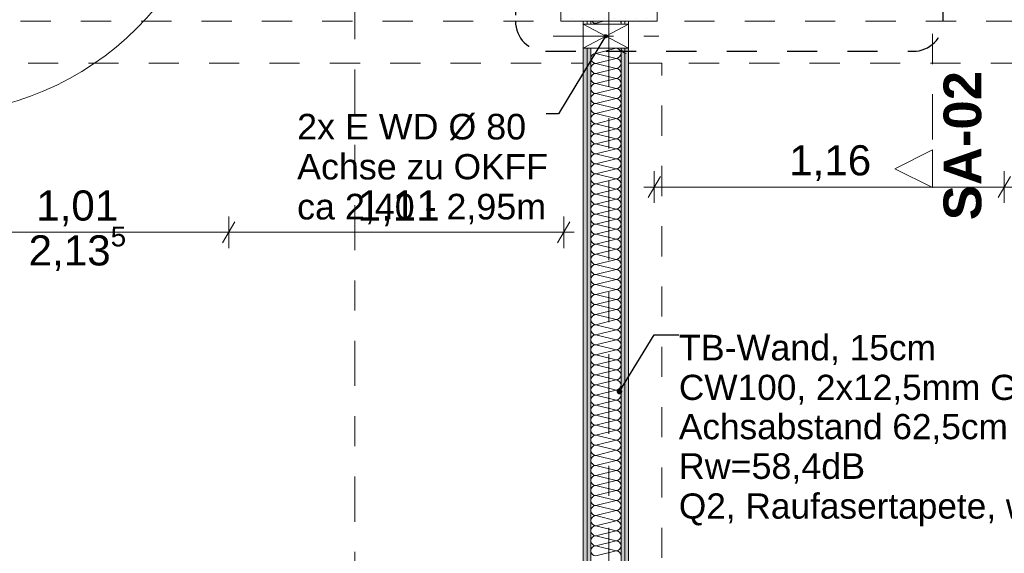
# Model space of a CAD drawing. Header units: metres. Extents: x -4 to 100, y -11 to 17.
# Tile 117 of 256: x 9.38 to 12.64, y 3.42 to 5.19. Entities that reach past the tile are written whole.
import ezdxf

# ---------------------------------------------------------------- set-up
doc = ezdxf.new("R2010")
doc.units = ezdxf.units.M
doc.header["$MEASUREMENT"] = 0
for name, pattern in [('Punktlinie eng', [0.0375, 0.0125, -0.025]), ('Schnittlinie', [0.3, 0.15, -0.075, 0, -0.075]), ('Strichlinie doppelt', [0.546806, 0.264583, -0.105833, 0.070556, -0.105833]), ('Strichpunktlinie', [0.31, 0.2, -0.05, 0.01, -0.05]), ('Untersicht', [0.1, 0.075, -0.025]), ('Wipeout_Contour', [1, 0, -1])]:
    doc.linetypes.add(name, pattern=pattern)
for name, color, linetype in [('152 - Bemaßung_ Beschriftung.Ausbau', 7, 'Continuous'), ('201a - Marker.Schnitt - optisch Grundriss', 7, 'Continuous'), ('203 - Marker.Schnitt - Ausbaudetail SA', 7, 'Continuous'), ('208 - Marker.Detail', 7, 'Continuous'), ('451 - Universal.Achsen Raster', 7, 'Continuous'), ('607 - Struktur.Stütze', 7, 'Continuous'), ('608 - Struktur.Träger', 7, 'Continuous'), ('650 - Abdeckung.Fußboden Aufbau', 7, 'Continuous'), ('Neubau_152 - Bemaßung_ Beschriftung.Ausbau', 7, 'Continuous'), ('Neubau_606 - Struktur.Wand Innen Ausbau', 7, 'Continuous'), ('Neubau_653 - Abdeckung.TB Verkofferung', 7, 'Continuous')]:
    doc.layers.add(name, color=color, linetype=linetype)
doc.styles.add('ERSTELLTER_STIL_1', font='txt')
doc.styles.add('ERSTELLTER_STIL_2', font='txt')
doc.dimstyles.new('ERSTELLTER_STIL__5', dxfattribs={"dimtxt": 0.1, "dimasz": 0.0532, "dimexe": 0.18, "dimexo": 0.0625, "dimgap": 0, "dimtad": 1, "dimtih": 1, "dimtoh": 1, "dimzin": 0, "dimdsep": 46, "dimtxsty": 'ERSTELLTER_STIL_2', "dimblk": 'ARROWHEAD_2', "dimblk1": 'ARROWHEAD_2', "dimblk2": 'ARROWHEAD_2', "dimcen": 0.09, "dimse1": 1, "dimse2": 1, "dimclrd": 7, "dimclre": 7, "dimclrt": 7, "dimazin": 0, "dimtfac": 1, "dimtdec": 4, "dimtmove": 0, "dimatfit": 3, "dimfxl": 1, "dimtolj": 1, "dimtzin": 0, "dimarcsym": 0})
doc.dimstyles.new('ERSTELLTER_STIL__8', dxfattribs={"dimtxt": 0.18, "dimasz": 0.03648, "dimexe": 0.18, "dimexo": 0.0625, "dimgap": 0, "dimtad": 0, "dimtih": 1, "dimtoh": 1, "dimdec": 4, "dimzin": 0, "dimdsep": 46, "dimcen": 0.09, "dimadec": 0, "dimazin": 0, "dimtfac": 1, "dimtdec": 4, "dimtmove": 0, "dimatfit": 3, "dimldrblk": 'ARROWHEAD_11', "dimfxl": 1, "dimtolj": 1, "dimtzin": 0, "dimarcsym": 0})
doc.dimstyles.new('ERSTELLTER_STIL__9', dxfattribs={"dimtxt": 0.18, "dimasz": 0.02736, "dimexe": 0.18, "dimexo": 0.0625, "dimgap": 0, "dimtad": 0, "dimtih": 1, "dimtoh": 1, "dimdec": 4, "dimzin": 0, "dimdsep": 46, "dimcen": 0.09, "dimadec": 0, "dimazin": 0, "dimtfac": 1, "dimtdec": 4, "dimtmove": 0, "dimatfit": 3, "dimldrblk": 'ARROWHEAD_11', "dimfxl": 1, "dimtolj": 1, "dimtzin": 0, "dimarcsym": 0})
pattern_1 = [(45, (0, 0), (-0.01767767, 0.01767767), [0, -0.025])]

# ---------------------------------------------------------------- blocks, each defined once
blk = doc.blocks.new('*X26')
at = {"layer": 'Neubau_606 - Struktur.Wand Innen Ausbau', "color": 7, "linetype": 'Continuous', "lineweight": 5}
for p, q in [((11.2734, 5.19), (11.2749, 5.1882)), ((11.2749, 5.1882), (11.2774, 5.1861)), ((11.3133, 5.19), (11.2867, 5.1833)), ((11.3687, 5.1897), (11.3686, 5.19)), ((11.3697, 5.1866), (11.3687, 5.1897)), ((11.2774, 5.1805), (11.2767, 5.18)), ((11.2774, 5.1861), (11.2803, 5.1846)), ((11.2803, 5.1821), (11.2774, 5.1805)), ((11.2803, 5.1846), (11.2834, 5.1837)), ((11.2834, 5.183), (11.2803, 5.1821)), ((11.2834, 5.1837), (11.2867, 5.1833)), ((11.2867, 5.1833), (11.2834, 5.183)), ((11.3001, 5.18), (11.2867, 5.1833)), ((11.3696, 5.18), (11.3697, 5.1801)), ((11.37, 5.1833), (11.3697, 5.1866)), ((11.3697, 5.1801), (11.37, 5.1833))]:
    blk.add_line(p, q, dxfattribs=at)
blk = doc.blocks.new('*X27')
at = {"layer": 'Neubau_606 - Struktur.Wand Innen Ausbau', "color": 7, "linetype": 'Continuous', "lineweight": 5}
for p, q in [((11.3533, 5.1), (11.2867, 5.0833)), ((11.3533, 5.0667), (11.2867, 5.0833)), ((11.3533, 5.0667), (11.2867, 5.05)), ((11.3533, 5.0333), (11.2867, 5.05)), ((11.3533, 5.0333), (11.2867, 5.0167)), ((11.3533, 5), (11.2867, 5.0167)), ((11.3533, 5), (11.2867, 4.9833)), ((11.3533, 4.9667), (11.2867, 4.9833)), ((11.3533, 4.9667), (11.2867, 4.95)), ((11.3533, 4.9333), (11.2867, 4.95)), ((11.3533, 4.9333), (11.2867, 4.9167)), ((11.3533, 4.9), (11.2867, 4.9167)), ((11.3533, 4.9), (11.2867, 4.8833)), ((11.3533, 4.8667), (11.2867, 4.8833)), ((11.3533, 4.8667), (11.2867, 4.85)), ((11.3533, 4.8333), (11.2867, 4.85)), ((11.3533, 4.8333), (11.2867, 4.8167)), ((11.3533, 4.8), (11.2867, 4.8167)), ((11.3533, 4.8), (11.2867, 4.7833)), ((11.3533, 4.7667), (11.2867, 4.7833)), ((11.3533, 4.7667), (11.2867, 4.75)), ((11.3533, 4.7333), (11.2867, 4.75)), ((11.3533, 4.7333), (11.2867, 4.7167)), ((11.3533, 4.7), (11.2867, 4.7167)), ((11.3533, 4.7), (11.2867, 4.6833)), ((11.3533, 4.6667), (11.2867, 4.6833)), ((11.3533, 4.6667), (11.2867, 4.65)), ((11.3533, 4.6333), (11.2867, 4.65)), ((11.3533, 4.6333), (11.2867, 4.6167)), ((11.3533, 4.6), (11.2867, 4.6167)), ((11.3533, 4.6), (11.2867, 4.5833)), ((11.3533, 4.5667), (11.2867, 4.5833)), ((11.3533, 4.5667), (11.2867, 4.55)), ((11.3533, 4.5333), (11.2867, 4.55)), ((11.3533, 4.5333), (11.2867, 4.5167)), ((11.3533, 4.5), (11.2867, 4.5167)), ((11.3533, 4.5), (11.2867, 4.4833)), ((11.3533, 4.4667), (11.2867, 4.4833)), ((11.3533, 4.4667), (11.2867, 4.45)), ((11.3533, 4.4333), (11.2867, 4.45)), ((11.3533, 4.4333), (11.2867, 4.4167)), ((11.3533, 4.4), (11.2867, 4.4167)), ((11.3533, 4.4), (11.2867, 4.3833)), ((11.3533, 4.3667), (11.2867, 4.3833)), ((11.3533, 4.3667), (11.2867, 4.35)), ((11.3533, 4.3333), (11.2867, 4.35)), ((11.3533, 4.3333), (11.2867, 4.3167)), ((11.3533, 4.3), (11.2867, 4.3167)), ((11.3533, 4.3), (11.2867, 4.2833)), ((11.3533, 4.2667), (11.2867, 4.2833)), ((11.3533, 4.2667), (11.2867, 4.25)), ((11.3533, 4.2333), (11.2867, 4.25)), ((11.3533, 4.2333), (11.2867, 4.2167)), ((11.3533, 4.2), (11.2867, 4.2167)), ((11.3533, 4.2), (11.2867, 4.1833)), ((11.3533, 4.1667), (11.2867, 4.1833)), ((11.3533, 4.1667), (11.2867, 4.15)), ((11.3533, 4.1333), (11.2867, 4.15)), ((11.3533, 4.1333), (11.2867, 4.1167)), ((11.3533, 4.1), (11.2867, 4.1167)), ((11.3533, 4.1), (11.2867, 4.0833)), ((11.3533, 4.0667), (11.2867, 4.0833)), ((11.3533, 4.0667), (11.2867, 4.05)), ((11.3533, 4.0333), (11.2867, 4.05)), ((11.3533, 4.0333), (11.2867, 4.0167)), ((11.3533, 4), (11.2867, 4.0167)), ((11.3533, 4), (11.2867, 3.9833)), ((11.3533, 3.9667), (11.2867, 3.9833)), ((11.3533, 3.9667), (11.2867, 3.95)), ((11.3533, 3.9333), (11.2867, 3.95)), ((11.3533, 3.9333), (11.2867, 3.9167)), ((11.3533, 3.9), (11.2867, 3.9167)), ((11.3533, 3.9), (11.2867, 3.8833)), ((11.3533, 3.8667), (11.2867, 3.8833)), ((11.3533, 3.8667), (11.2867, 3.85)), ((11.3533, 3.8333), (11.2867, 3.85)), ((11.3533, 3.8333), (11.2867, 3.8167)), ((11.3533, 3.8), (11.2867, 3.8167)), ((11.3533, 3.8), (11.2867, 3.7833)), ((11.3533, 3.7667), (11.2867, 3.7833)), ((11.3533, 3.7667), (11.2867, 3.75)), ((11.3533, 3.7333), (11.2867, 3.75)), ((11.3533, 3.7333), (11.2867, 3.7167)), ((11.3533, 3.7), (11.2867, 3.7167)), ((11.3533, 3.7), (11.2867, 3.6833)), ((11.3533, 3.6667), (11.2867, 3.6833)), ((11.3533, 3.6667), (11.2867, 3.65)), ((11.3533, 3.6333), (11.2867, 3.65)), ((11.3533, 3.6333), (11.2867, 3.6167)), ((11.3533, 3.6), (11.2867, 3.6167)), ((11.3533, 3.6), (11.2867, 3.5833)), ((11.3533, 3.5667), (11.2867, 3.5833)), ((11.3533, 3.5667), (11.2867, 3.55)), ((11.3533, 3.5333), (11.2867, 3.55)), ((11.3533, 3.5333), (11.2867, 3.5167)), ((11.3533, 3.5), (11.2867, 3.5167)), ((11.3533, 3.5), (11.2867, 3.4833)), ((11.3533, 3.4667), (11.2867, 3.4833)), ((11.3533, 3.4667), (11.2867, 3.45)), ((11.3533, 3.4333), (11.2867, 3.45)), ((11.3533, 3.4333), (11.2867, 3.4167))]:
    blk.add_line(p, q, dxfattribs=at)
for centre, start, end in [((11.2867, 5.1), 180.061, 180.1144), ((11.3533, 5.0833), 0, 87.3554), ((11.3867, 5.1), 180.061, 270), ((11.2867, 5.0667), 90, 180), ((11.2867, 5.0667), 180, 270), ((11.3533, 5.0833), 270, 0), ((11.3533, 5.05), 0, 90), ((11.2867, 5.0333), 90, 180), ((11.2867, 5.0333), 180, 270), ((11.3533, 5.05), 270, 0), ((11.3533, 5.0167), 0, 90), ((11.2867, 5), 90, 180), ((11.2867, 5), 180, 270), ((11.3533, 5.0167), 270, 0), ((11.3533, 4.9833), 0, 90), ((11.2867, 4.9667), 90, 180), ((11.2867, 4.9667), 180, 270), ((11.3533, 4.9833), 270, 0), ((11.3533, 4.95), 0, 90), ((11.2867, 4.9333), 90, 180), ((11.2867, 4.9333), 180, 270), ((11.3533, 4.95), 270, 0), ((11.3533, 4.9167), 0, 90), ((11.2867, 4.9), 90, 180), ((11.2867, 4.9), 180, 270), ((11.3533, 4.9167), 270, 0), ((11.3533, 4.8833), 0, 90), ((11.2867, 4.8667), 90, 180), ((11.2867, 4.8667), 180, 270), ((11.3533, 4.8833), 270, 0), ((11.3533, 4.85), 0, 90), ((11.2867, 4.8333), 90, 180), ((11.2867, 4.8333), 180, 270), ((11.3533, 4.85), 270, 0), ((11.3533, 4.8167), 0, 90), ((11.2867, 4.8), 90, 180), ((11.2867, 4.8), 180, 270), ((11.3533, 4.8167), 270, 0), ((11.3533, 4.7833), 0, 90), ((11.2867, 4.7667), 90, 180), ((11.2867, 4.7667), 180, 270), ((11.3533, 4.7833), 270, 0), ((11.3533, 4.75), 0, 90), ((11.2867, 4.7333), 90, 180), ((11.2867, 4.7333), 180, 270), ((11.3533, 4.75), 270, 0), ((11.3533, 4.7167), 0, 90), ((11.2867, 4.7), 90, 180), ((11.2867, 4.7), 180, 270), ((11.3533, 4.7167), 270, 0), ((11.3533, 4.6833), 0, 90), ((11.2867, 4.6667), 90, 180), ((11.2867, 4.6667), 180, 270), ((11.3533, 4.6833), 270, 0), ((11.3533, 4.65), 0, 90), ((11.2867, 4.6333), 90, 180), ((11.2867, 4.6333), 180, 270), ((11.3533, 4.65), 270, 0), ((11.3533, 4.6167), 0, 90), ((11.2867, 4.6), 90, 180), ((11.3533, 4.6167), 270, 0), ((11.2867, 4.6), 180, 270), ((11.2867, 4.5667), 90, 180), ((11.3533, 4.5833), 0, 90), ((11.3533, 4.5833), 270, 0), ((11.2867, 4.5667), 180, 270), ((11.2867, 4.5333), 90, 180), ((11.3533, 4.55), 0, 90), ((11.3533, 4.55), 270, 0), ((11.2867, 4.5333), 180, 270), ((11.2867, 4.5), 90, 180), ((11.3533, 4.5167), 0, 90), ((11.3533, 4.5167), 270, 0), ((11.2867, 4.5), 180, 270), ((11.2867, 4.4667), 90, 180), ((11.3533, 4.4833), 0, 90), ((11.3533, 4.4833), 270, 0), ((11.2867, 4.4667), 180, 270), ((11.2867, 4.4333), 90, 180), ((11.3533, 4.45), 0, 90), ((11.3533, 4.45), 270, 0), ((11.2867, 4.4333), 180, 270), ((11.2867, 4.4), 90, 180), ((11.3533, 4.4167), 0, 90), ((11.3533, 4.4167), 270, 0), ((11.2867, 4.4), 180, 270), ((11.2867, 4.3667), 90, 180), ((11.3533, 4.3833), 0, 90), ((11.3533, 4.3833), 270, 0), ((11.2867, 4.3667), 180, 270), ((11.2867, 4.3333), 90, 180), ((11.3533, 4.35), 0, 90), ((11.3533, 4.35), 270, 0), ((11.2867, 4.3333), 180, 270), ((11.2867, 4.3), 90, 180), ((11.3533, 4.3167), 0, 90), ((11.3533, 4.3167), 270, 0), ((11.2867, 4.3), 180, 270), ((11.2867, 4.2667), 90, 180), ((11.3533, 4.2833), 0, 90), ((11.3533, 4.2833), 270, 0), ((11.2867, 4.2667), 180, 270), ((11.2867, 4.2333), 90, 180), ((11.3533, 4.25), 0, 90), ((11.3533, 4.25), 270, 0), ((11.2867, 4.2333), 180, 270), ((11.2867, 4.2), 90, 180), ((11.3533, 4.2167), 0, 90), ((11.3533, 4.2167), 270, 0), ((11.2867, 4.2), 180, 270), ((11.2867, 4.1667), 90, 180), ((11.3533, 4.1833), 0, 90), ((11.3533, 4.1833), 270, 0), ((11.2867, 4.1667), 180, 270), ((11.2867, 4.1333), 90, 180), ((11.3533, 4.15), 0, 90), ((11.3533, 4.15), 270, 0), ((11.2867, 4.1333), 180, 270), ((11.2867, 4.1), 90, 180), ((11.3533, 4.1167), 0, 90), ((11.3533, 4.1167), 270, 0), ((11.2867, 4.1), 180, 270), ((11.2867, 4.0667), 90, 180), ((11.3533, 4.0833), 0, 90), ((11.3533, 4.0833), 270, 0), ((11.2867, 4.0667), 180, 270), ((11.2867, 4.0333), 90, 180), ((11.3533, 4.05), 0, 90), ((11.3533, 4.05), 270, 0), ((11.2867, 4.0333), 180, 270), ((11.2867, 4), 90, 180), ((11.3533, 4.0167), 0, 90), ((11.3533, 4.0167), 270, 0), ((11.2867, 4), 180, 270), ((11.2867, 3.9667), 90, 180), ((11.3533, 3.9833), 0, 90), ((11.3533, 3.9833), 270, 0), ((11.2867, 3.9667), 180, 270), ((11.2867, 3.9333), 90, 180), ((11.3533, 3.95), 0, 90), ((11.3533, 3.95), 270, 0), ((11.2867, 3.9333), 180, 270), ((11.2867, 3.9), 90, 180), ((11.3533, 3.9167), 0, 90), ((11.3533, 3.9167), 270, 0), ((11.2867, 3.9), 180, 270), ((11.2867, 3.8667), 90, 180), ((11.3533, 3.8833), 0, 90), ((11.3533, 3.8833), 270, 0), ((11.2867, 3.8667), 180, 270), ((11.2867, 3.8333), 90, 180), ((11.3533, 3.85), 0, 90), ((11.3533, 3.85), 270, 0), ((11.2867, 3.8333), 180, 270), ((11.3533, 3.8167), 0, 90), ((11.2867, 3.8), 90, 180), ((11.2867, 3.8), 180, 270), ((11.3533, 3.8167), 270, 0), ((11.3533, 3.7833), 0, 90), ((11.2867, 3.7667), 90, 180), ((11.2867, 3.7667), 180, 270), ((11.3533, 3.7833), 270, 0), ((11.3533, 3.75), 0, 90), ((11.2867, 3.7333), 90, 180), ((11.2867, 3.7333), 180, 270), ((11.3533, 3.75), 270, 0), ((11.3533, 3.7167), 0, 90), ((11.2867, 3.7), 90, 180), ((11.2867, 3.7), 180, 270), ((11.3533, 3.7167), 270, 0), ((11.3533, 3.6833), 0, 90), ((11.2867, 3.6667), 90, 180), ((11.2867, 3.6667), 180, 270), ((11.3533, 3.6833), 270, 0), ((11.3533, 3.65), 0, 90), ((11.2867, 3.6333), 90, 180), ((11.2867, 3.6333), 180, 270), ((11.3533, 3.65), 270, 0), ((11.3533, 3.6167), 0, 90), ((11.2867, 3.6), 90, 180), ((11.2867, 3.6), 180, 270), ((11.3533, 3.6167), 270, 0), ((11.3533, 3.5833), 0, 90), ((11.2867, 3.5667), 90, 180), ((11.2867, 3.5667), 180, 270), ((11.3533, 3.5833), 270, 0), ((11.3533, 3.55), 0, 90), ((11.2867, 3.5333), 90, 180), ((11.2867, 3.5333), 180, 270), ((11.3533, 3.55), 270, 0), ((11.3533, 3.5167), 0, 90), ((11.2867, 3.5), 90, 180), ((11.2867, 3.5), 180, 270), ((11.3533, 3.5167), 270, 0), ((11.3533, 3.4833), 0, 90), ((11.2867, 3.4667), 90, 180), ((11.2867, 3.4667), 180, 270), ((11.3533, 3.4833), 270, 0), ((11.3533, 3.45), 0, 90), ((11.2867, 3.4333), 90, 180), ((11.2867, 3.4333), 180, 270), ((11.3533, 3.45), 270, 0), ((11.3533, 3.4167), 0, 90)]:
    blk.add_arc(centre, 0.0167, start, end, dxfattribs=at)
blk = doc.blocks.new('ARROWHEAD_11')
at = {"color": 0, "linetype": 'Continuous', "lineweight": 0}
blk.add_line((0, 0), (-1, 0), dxfattribs=at)
at = {"color": 0, "linetype": 'Continuous', "lineweight": 0, "const_width": 0.25, "flags": 128}
blk.add_lwpolyline([(-0.125, 0, 1), (0.125, 0, 1)], format="xyb", close=True, dxfattribs=at)
blk = doc.blocks.new('*D636')
at = {"layer": '152 - Bemaßung_ Beschriftung.Ausbau', "color": 7, "linetype": 'Continuous', "lineweight": 5}
for p, q in [((11.5002, 4.675), (11.4598, 4.605)), ((11.48, 4.5875), (11.48, 4.6925)), ((12.6602, 4.675), (12.6198, 4.605)), ((12.64, 4.5875), (12.64, 4.6925)), ((11.4458, 4.64), (11.48, 4.64)), ((11.48, 4.64), (12.64, 4.64))]:
    blk.add_line(p, q, dxfattribs=at)
at = {"layer": '152 - Bemaßung_ Beschriftung.Ausbau', "color": 7, "lineweight": 5, "insert": (11.927, 4.66), "char_height": 0.1, "attachment_point": 7, "style": 'ERSTELLTER_STIL_2'}
blk.add_mtext('\\A1;{\\pql;\\fArial|b0|i0|c0|p38;1,16}', dxfattribs=at)
blk = doc.blocks.new('ARROWHEAD_2')
at = {"color": 0, "linetype": 'Continuous', "lineweight": 0}
for p, q in [((-0.378, -0.655), (0.378, 0.655)), ((0, 0), (-1, 0))]:
    blk.add_line(p, q, dxfattribs=at)
blk = doc.blocks.new('*D637')
at = {"layer": '152 - Bemaßung_ Beschriftung.Ausbau', "color": 7, "linetype": 'Continuous', "lineweight": 5}
for p, q in [((12.6602, 4.675), (12.6198, 4.605)), ((12.64, 4.5875), (12.64, 4.6925)), ((13.6298, 4.605), (13.6702, 4.675)), ((13.65, 4.5875), (13.65, 4.6925)), ((12.64, 4.64), (13.65, 4.64)), ((13.65, 4.64), (13.6842, 4.64))]:
    blk.add_line(p, q, dxfattribs=at)
at = {"layer": '152 - Bemaßung_ Beschriftung.Ausbau', "color": 7, "lineweight": 5, "char_height": 0.1, "attachment_point": 7, "style": 'ERSTELLTER_STIL_2'}
for s, insert in [('\\A1;{\\pql;\\fArial|b0|i0|c0|p38;2,13\\fArial|b0|i0|c0|p38;\\A1{\\H.66x;\\S5^  ;}}', (12.9869, 4.5006)), ('\\A1;{\\pql;\\fArial|b0|i0|c0|p38;1,01}', (13.0119, 4.66))]:
    blk.add_mtext(s, dxfattribs=dict(at, insert=insert))
blk = doc.blocks.new('*D638')
at = {"layer": '152 - Bemaßung_ Beschriftung.Ausbau', "color": 7, "linetype": 'Continuous', "lineweight": 5}
for p, q in [((9.06, 4.4375), (9.06, 4.5425)), ((10.07, 4.4375), (10.07, 4.5425)), ((9.0802, 4.525), (9.0398, 4.455)), ((10.0902, 4.525), (10.0498, 4.455)), ((9.0258, 4.49), (9.06, 4.49)), ((9.06, 4.49), (10.07, 4.49))]:
    blk.add_line(p, q, dxfattribs=at)
at = {"layer": '152 - Bemaßung_ Beschriftung.Ausbau', "color": 7, "lineweight": 5, "char_height": 0.1, "attachment_point": 7, "style": 'ERSTELLTER_STIL_2'}
for s, insert in [('\\A1;{\\pql;\\fArial|b0|i0|c0|p38;2,13\\fArial|b0|i0|c0|p38;\\A1{\\H.66x;\\S5^  ;}}', (9.4069, 4.3506)), ('\\A1;{\\pql;\\fArial|b0|i0|c0|p38;1,01}', (9.432, 4.51))]:
    blk.add_mtext(s, dxfattribs=dict(at, insert=insert))
blk = doc.blocks.new('*D639')
at = {"layer": '152 - Bemaßung_ Beschriftung.Ausbau', "color": 7, "linetype": 'Continuous', "lineweight": 5}
for p, q in [((10.07, 4.4375), (10.07, 4.5425)), ((11.18, 4.4375), (11.18, 4.5425)), ((10.0902, 4.525), (10.0498, 4.455)), ((11.1598, 4.455), (11.2002, 4.525)), ((10.07, 4.49), (11.18, 4.49)), ((11.18, 4.49), (11.2142, 4.49))]:
    blk.add_line(p, q, dxfattribs=at)
at = {"layer": '152 - Bemaßung_ Beschriftung.Ausbau', "color": 7, "lineweight": 5, "insert": (10.497, 4.51), "char_height": 0.1, "attachment_point": 7, "style": 'ERSTELLTER_STIL_2'}
blk.add_mtext('\\A1;{\\pql;\\fArial|b0|i0|c0|p38;1,11}', dxfattribs=at)

msp = doc.modelspace()

# ---------------------------------------------------------------- hatches: boundary and pattern name
at = {"layer": '607 - Struktur.Stütze', "linetype": 'Continuous', "lineweight": 0, "true_color": 0x000000}
h = msp.add_hatch(dxfattribs=at)
h.set_pattern_fill('Gips_0001', color=18, style=0, pattern_type=2)
h.set_pattern_definition(pattern_1)
h.paths.add_polyline_path([(11.17, 6.01), (11.17, 5.19), (11.49, 5.19), (11.49, 5.83), (11.48, 5.83), (11.48, 5.2), (11.18, 5.2), (11.18, 6), (11.2975, 6), (11.2975, 6.01)])
at = {"layer": 'Neubau_606 - Struktur.Wand Innen Ausbau', "linetype": 'Continuous', "lineweight": 0, "true_color": 0x000000}
h = msp.add_hatch(dxfattribs=at)
h.set_pattern_fill('Gips_0001', color=18, style=0, pattern_type=2)
h.set_pattern_definition(pattern_1)
h.paths.add_polyline_path([(11.2575, 5.19), (11.245, 5.19), (11.245, 5.18), (11.2575, 5.18)])
h = msp.add_hatch(dxfattribs=at)
h.set_pattern_fill('Gips_0001', color=18, style=0, pattern_type=2)
h.set_pattern_definition(pattern_1)
h.paths.add_polyline_path([(11.27, 5.19), (11.2575, 5.19), (11.2575, 5.18), (11.27, 5.18)])
h = msp.add_hatch(dxfattribs=at)
h.set_pattern_fill('Gips_0001', color=18, style=0, pattern_type=2)
h.set_pattern_definition(pattern_1)
h.paths.add_polyline_path([(11.37, 5.18), (11.3825, 5.18), (11.3825, 5.19), (11.37, 5.19)])
h = msp.add_hatch(dxfattribs=at)
h.set_pattern_fill('Gips_0001', color=18, style=0, pattern_type=2)
h.set_pattern_definition(pattern_1)
h.paths.add_polyline_path([(11.3825, 5.19), (11.3825, 5.18), (11.395, 5.18), (11.395, 5.19)])
h = msp.add_hatch(dxfattribs=at)
h.set_pattern_fill('Gips_0001', color=18, style=0, pattern_type=2)
h.set_pattern_definition(pattern_1)
h.paths.add_polyline_path([(11.245, 0.71), (11.2575, 0.71), (11.2575, 5.1), (11.245, 5.1)])
h = msp.add_hatch(dxfattribs=at)
h.set_pattern_fill('Gips_0001', color=18, style=0, pattern_type=2)
h.set_pattern_definition(pattern_1)
h.paths.add_polyline_path([(11.2575, 0.71), (11.27, 0.71), (11.27, 5.1), (11.2575, 5.1)])
h = msp.add_hatch(dxfattribs=at)
h.set_pattern_fill('Gips_0001', color=18, style=0, pattern_type=2)
h.set_pattern_definition(pattern_1)
h.paths.add_polyline_path([(11.3825, 5.1), (11.37, 5.1), (11.37, 0.71), (11.3825, 0.71)])
h = msp.add_hatch(dxfattribs=at)
h.set_pattern_fill('Gips_0001', color=18, style=0, pattern_type=2)
h.set_pattern_definition(pattern_1)
h.paths.add_polyline_path([(11.3825, 0.71), (11.395, 0.71), (11.395, 5.1), (11.3825, 5.1)])

# ---------------------------------------------------------------- linework, layer by layer
at = {"layer": '201a - Marker.Schnitt - optisch Grundriss', "color": 7, "linetype": 'Schnittlinie', "lineweight": 13}
msp.add_line((10.488, 14.48), (10.488, -0.78), dxfattribs=at)
at = {"layer": '203 - Marker.Schnitt - Ausbaudetail SA', "color": 7, "linetype": 'Schnittlinie', "lineweight": 13}
msp.add_line((12.4021, 6.2975), (12.4021, 4.763), dxfattribs=at)
at = {"layer": '208 - Marker.Detail', "color": 30, "linetype": 'Punktlinie eng', "lineweight": 25, "true_color": 0xff6e00}
for p, q in [((11.02, 8.51), (11.02, 5.19)), ((12.4377, 5.19), (12.4377, 8.51)), ((11.12, 5.09), (12.3377, 5.09))]:
    msp.add_line(p, q, dxfattribs=at)
for centre, start, end in [((11.12, 5.19), 180, 270), ((12.3377, 5.19), 270, 0)]:
    msp.add_arc(centre, 0.1, start, end, dxfattribs=at)
at = {"layer": '451 - Universal.Achsen Raster', "color": 160, "linetype": 'Strichlinie doppelt', "lineweight": 9, "true_color": 0x3232ff}
msp.add_line((11.33, -10.585), (11.33, 16.355), dxfattribs=at)
at = {"layer": '607 - Struktur.Stütze', "color": 7, "linetype": 'Continuous', "lineweight": 5, "flags": 128}
msp.add_lwpolyline([(11.2975, 6.01), (11.17, 6.01), (11.17, 5.19), (11.49, 5.19), (11.49, 5.83)], dxfattribs=at)
at = {"layer": '608 - Struktur.Träger', "color": 7, "linetype": 'Untersicht', "lineweight": 13}
msp.add_line((0.38, 5.19), (61.88, 5.19), dxfattribs=at)
at = {"layer": '650 - Abdeckung.Fußboden Aufbau', "color": 7, "linetype": 'Continuous', "lineweight": 13, "flags": 128}
msp.add_lwpolyline([(7.805, 0.71), (7.89, 0.71), (7.89, 0.255), (11.17, 0.255), (11.17, 0.71), (11.245, 0.71), (11.245, 5.19), (11.17, 5.19), (11.17, 5.8725), (10.07, 5.8725)], dxfattribs=at)
msp.add_lwpolyline([(11.395, 0.71), (11.49, 0.71), (11.49, 0.255), (14.77, 0.255), (14.77, 0.71), (14.86, 0.71), (14.86, 5.505), (13.735, 5.505), (13.735, 5.83), (11.49, 5.83), (11.49, 5.19), (11.395, 5.19)], close=True, dxfattribs=at)
at = {"layer": 'Neubau_606 - Struktur.Wand Innen Ausbau', "color": 1, "linetype": 'Continuous', "lineweight": 9}
for p, q in [((11.2575, 5.18), (11.2575, 5.19)), ((11.3825, 5.18), (11.3825, 5.19)), ((11.245, 5.1), (11.395, 5.18)), ((11.245, 5.18), (11.395, 5.1)), ((11.2575, 0.71), (11.2575, 5.1)), ((11.3825, 0.71), (11.3825, 5.1))]:
    msp.add_line(p, q, dxfattribs=at)
at = {"layer": 'Neubau_606 - Struktur.Wand Innen Ausbau', "color": 1, "linetype": 'Continuous', "lineweight": 13}
for p, q in [((11.27, 5.18), (11.27, 5.19)), ((11.37, 5.18), (11.37, 5.19)), ((11.27, 0.71), (11.27, 5.1)), ((11.37, 0.71), (11.37, 5.1))]:
    msp.add_line(p, q, dxfattribs=at)
at = {"layer": 'Neubau_606 - Struktur.Wand Innen Ausbau', "color": 1, "linetype": 'Strichpunktlinie', "lineweight": 5}
msp.add_line((11.145, 5.14), (11.495, 5.14), dxfattribs=at)
msp.add_line((11.145, 5.14), (11.495, 5.14), dxfattribs=at)
at = {"layer": 'Neubau_606 - Struktur.Wand Innen Ausbau', "color": 1, "linetype": 'Continuous', "lineweight": 13, "flags": 128}
for points in [[(11.245, 5.19), (11.245, 5.18)], [(11.395, 5.18), (11.395, 5.19)], [(11.245, 5.1), (11.245, 0.71)], [(11.395, 1.01), (11.395, 5.1)]]:
    msp.add_lwpolyline(points, dxfattribs=at)
at = {"layer": 'Neubau_606 - Struktur.Wand Innen Ausbau', "color": 1, "linetype": 'Continuous', "lineweight": 9, "flags": 128}
for points in [[(11.245, 5.18), (11.245, 5.1)], [(11.2575, 5.18), (11.245, 5.18)], [(11.27, 5.18), (11.2575, 5.18)], [(11.37, 5.18), (11.27, 5.18)], [(11.3825, 5.18), (11.37, 5.18)], [(11.395, 5.18), (11.3825, 5.18)], [(11.395, 5.1), (11.395, 5.18)], [(11.245, 5.1), (11.2575, 5.1)], [(11.2575, 5.1), (11.27, 5.1)], [(11.27, 5.1), (11.37, 5.1)], [(11.37, 5.1), (11.3825, 5.1)], [(11.3825, 5.1), (11.395, 5.1)]]:
    msp.add_lwpolyline(points, dxfattribs=at)
at = {"layer": 'Neubau_606 - Struktur.Wand Innen Ausbau', "color": 1, "linetype": 'Continuous', "lineweight": 9}
msp.add_arc((9.08, 5.8525), 0.97, 270, 0, dxfattribs=at)
at = {"layer": 'Neubau_653 - Abdeckung.TB Verkofferung', "color": 1, "linetype": 'Untersicht', "lineweight": 9}
for p, q in [((11.245, 5.0505), (11.245, 5.8725)), ((11.395, 5.0505), (11.395, 5.83)), ((7.805, 5.0505), (11.245, 5.0505)), ((11.395, 5.0505), (14.86, 5.0505)), ((11.395, 1.01), (11.395, 5.0505)), ((11.505, 5.0505), (11.395, 5.0505)), ((11.505, 1.01), (11.505, 5.0505))]:
    msp.add_line(p, q, dxfattribs=at)

# ---------------------------------------------------------------- block references
at = {"layer": 'Neubau_606 - Struktur.Wand Innen Ausbau', "color": 1, "lineweight": 13}
for name in ['*X26', '*X27']:
    msp.add_blockref(name, (0, 0), dxfattribs=at)

# ---------------------------------------------------------------- texts
at = {"layer": '203 - Marker.Schnitt - Ausbaudetail SA', "color": 7, "lineweight": 13, "insert": (12.5654, 5.0246), "char_height": 0.125, "attachment_point": 9, "rotation": 90, "style": 'ERSTELLTER_STIL_1'}
msp.add_mtext('\\A1;{\\pqr;\\pt0;\\fArial|b1|i0|c0|p38;SA-02}', dxfattribs=at)
at = {"layer": 'Neubau_152 - Bemaßung_ Beschriftung.Ausbau', "color": 7, "linetype": 'Continuous', "lineweight": 9, "insert": (10.2966, 4.8826), "char_height": 0.085, "attachment_point": 1, "line_spacing_factor": 0.93588, "style": 'ERSTELLTER_STIL_2'}
msp.add_mtext('\\A1;{\\pql;\\fArial|b0|i0|c0|p38;2x \\fArial|b0|i0|c0|p38;E WD Ø 80\\P\\pql;\\fArial|b0|i0|c0|p38;Achse \\fArial|b0|i0|c0|p38;\\H0.983357x;zu OKF\\fArial|b0|i0|c0|p38;\\H1.016925x;F\\P\\pql;\\fArial|b0|i0|c0|p38;ca\\fArial|b0|i0|c0|p38; 2,40 - 2,95m}', dxfattribs=at)
at = {"layer": 'Neubau_152 - Bemaßung_ Beschriftung.Ausbau', "color": 1, "linetype": 'Continuous', "lineweight": 13, "insert": (11.5616, 4.1497), "char_height": 0.085, "attachment_point": 1, "line_spacing_factor": 0.934716, "style": 'ERSTELLTER_STIL_2'}
msp.add_mtext('\\A1;{\\pql;\\fArial|b0|i0|c0|p38;TB-Wand\\fArial|b0|i0|c0|p38;\\H0.983143x;, 15cm\\P\\pql;\\fArial|b0|i0|c0|p38;CW100, 2x12,5mm GK\\P\\pql;\\fArial|b0|i0|c0|p38;Achsabstand 62,5cm\\P\\pql;\\fArial|b0|i0|c0|p38;\\H1.017146x;Rw=58,4dB\\P\\pql;\\fArial|b0|i0|c0|p38;\\H0.983143x;Q2, Raufasertapete, wei\\fArial|b0|i0|c0|p38;\\H1.017146x;ß}', dxfattribs=at)

# ---------------------------------------------------------------- dimensions: what is measured, and where the dimension line sits
at = {"layer": '152 - Bemaßung_ Beschriftung.Ausbau', "color": 7, "linetype": 'Continuous', "lineweight": 5}
for base, p1, p2, picture, middle in [((10.07, 4.49), (9.06, 6.0325), (10.07, 6.0325), '*D638', (9.5618, 4.56)), ((11.18, 4.49), (10.07, 6.0325), (11.18, 5.2), '*D639', (10.6269, 4.56)), ((13.65, 4.64), (12.64, 5.945), (13.65, 5.945), '*D637', (13.1418, 4.71))]:
    dim = msp.add_linear_dim(base=base, p1=p1, p2=p2, dimstyle='ERSTELLTER_STIL__5', dxfattribs=at)
    dim.commit()
    dim.dimension.update_dxf_attribs({"geometry": picture, "text_midpoint": middle, "dimtype": 160})

# ---------------------------------------------------------------- leaders
at = {"layer": 'Neubau_152 - Bemaßung_ Beschriftung.Ausbau', "color": 1, "linetype": 'Continuous', "lineweight": 13, "annotation_type": 0, "has_hookline": 1}
for points, dimstyle, hookline_direction, text_width in [([(11.3187, 5.14), (11.163, 4.8826), (11.1219, 4.8826)], 'ERSTELLTER_STIL__9', 1, 0.8253), ([(11.3647, 3.9614), (11.48, 4.1497), (11.5616, 4.1497)], 'ERSTELLTER_STIL__8', 0, 1.3216)]:
    msp.add_leader(points, dimstyle=dimstyle, dxfattribs=dict(at, hookline_direction=hookline_direction, text_width=text_width))

# ---------------------------------------------------------------- next in the draw order: wipeouts: each hides what was drawn before it
at = {"color": 254, "linetype": 'Wipeout_Contour', "lineweight": 0, "ltscale": 39.220594}
msp.add_wipeout([(12.4021, 4.638), (12.4021, 4.763), (12.2771, 4.7005)], dxfattribs=at).dxf.layer = '203 - Marker.Schnitt - Ausbaudetail SA'

# ---------------------------------------------------------------- next in the draw order: linework, layer by layer
at = {"layer": '203 - Marker.Schnitt - Ausbaudetail SA', "color": 7, "linetype": 'Continuous', "lineweight": 13, "flags": 128}
msp.add_lwpolyline([(12.4021, 4.638), (12.4021, 4.763), (12.2771, 4.7005)], close=True, dxfattribs=at)

# ---------------------------------------------------------------- next in the draw order: dimensions: what is measured, and where the dimension line sits
at = {"layer": '152 - Bemaßung_ Beschriftung.Ausbau', "color": 7, "linetype": 'Continuous', "lineweight": 5}
dim = msp.add_linear_dim(base=(12.64, 4.64), p1=(11.48, 5.2), p2=(12.64, 5.945), dimstyle='ERSTELLTER_STIL__5', dxfattribs=at)
dim.commit()
dim.dimension.update_dxf_attribs({"geometry": '*D636', "text_midpoint": (12.0568, 4.71), "dimtype": 160})

doc.saveas('drawing.dxf')
